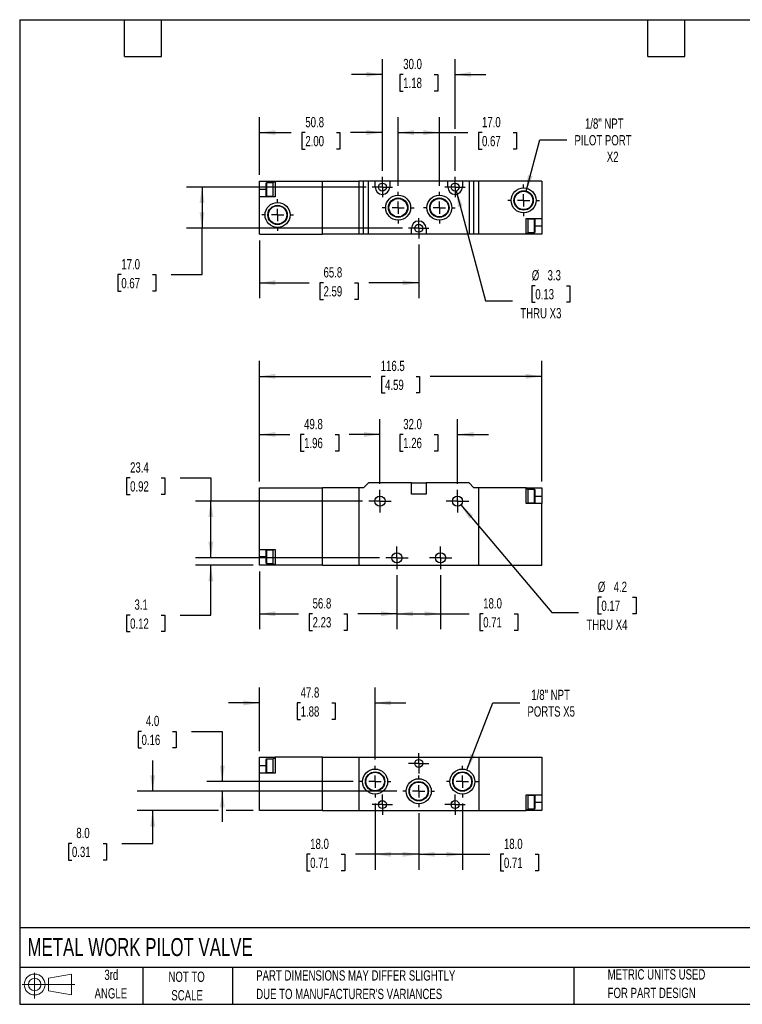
# Model space of a CAD drawing. Header units: millimetres. Extents: x 13 to 546, y 13 to 419.
# Tile 1 of 2: x 13 to 311, y 13 to 419. Entities that reach past the tile are written whole.
import ezdxf

# ---------------------------------------------------------------- set-up
doc = ezdxf.new("R2010")
doc.units = ezdxf.units.MM
doc.header["$LTSCALE"] = 2
doc.linetypes.add('CENTERX2', pattern=[20.32, 12.7, -2.54, 2.54, -2.54])
doc.layers.add('CENTER', color=40, linetype='CENTERX2')
doc.layers.add('SLD-DEFPOINTS', color=7, linetype='Continuous')
doc.layers.add('DIMENSIONS', color=140, linetype='Continuous', lineweight=25)
doc.layers.add('TEXT', color=140, linetype='Continuous', lineweight=25)
doc.styles.add('SLDTEXTSTYLE0', font='TXT', dxfattribs={"width": 0.7})
doc.dimstyles.new('SLDDIMSTYLE0', dxfattribs={"dimtxt": 4.316016, "dimasz": 6.604, "dimexe": 0, "dimexo": 0.0625, "dimgap": 1.079004, "dimtad": 0, "dimtih": 1, "dimtoh": 1, "dimrnd": 1e-09, "dimzin": 12, "dimdsep": 46, "dimtxsty": 'SLDTEXTSTYLE0', "dimsah": 1, "dimcen": 0.09, "dimadec": 0, "dimazin": 3, "dimtfac": 1, "dimtofl": 0, "dimtmove": 0, "dimatfit": 3, "dimfxl": 0, "dimfrac": 2, "dimtolj": 1, "dimtzin": 12, "dimarcsym": 0})
doc.dimstyles.new('SLDDIMSTYLE1', dxfattribs={"dimtxt": 4.316016, "dimasz": 6.604, "dimexe": 0, "dimexo": 0.0625, "dimgap": 1.079004, "dimtad": 0, "dimtih": 1, "dimtoh": 1, "dimrnd": 1e-09, "dimzin": 4, "dimdsep": 46, "dimtxsty": 'SLDTEXTSTYLE0', "dimsah": 1, "dimcen": 0.09, "dimadec": 0, "dimazin": 1, "dimtfac": 1, "dimtofl": 0, "dimtmove": 0, "dimatfit": 3, "dimfxl": 0, "dimfrac": 2, "dimtolj": 1, "dimtzin": 12, "dimarcsym": 0})
doc.dimstyles.new('SLDDIMSTYLE2', dxfattribs={"dimtxt": 4.316016, "dimasz": 6.604, "dimexe": 0, "dimexo": 0.0625, "dimgap": 1.079004, "dimtad": 0, "dimtih": 1, "dimtoh": 1, "dimrnd": 1e-09, "dimzin": 12, "dimdsep": 46, "dimtxsty": 'SLDTEXTSTYLE0', "dimsah": 1, "dimcen": 0.09, "dimadec": 0, "dimazin": 3, "dimtfac": 1, "dimtmove": 0, "dimatfit": 0, "dimfxl": 0, "dimfrac": 2, "dimtolj": 1, "dimtzin": 12, "dimarcsym": 0})
doc.dimstyles.new('SLDDIMSTYLE3', dxfattribs={"dimtxt": 4.316016, "dimasz": 6.604, "dimexe": 0, "dimexo": 0.0625, "dimgap": 1.079004, "dimtad": 0, "dimtih": 1, "dimtoh": 1, "dimrnd": 1e-09, "dimzin": 4, "dimdsep": 46, "dimtxsty": 'SLDTEXTSTYLE0', "dimsah": 1, "dimcen": 0.09, "dimadec": 0, "dimazin": 1, "dimtfac": 1, "dimtmove": 0, "dimatfit": 0, "dimfxl": 0, "dimfrac": 2, "dimtolj": 1, "dimtzin": 12, "dimarcsym": 0})
doc.dimstyles.new('SLDDIMSTYLE4', dxfattribs={"dimtxt": 4.316016, "dimasz": 6.604, "dimexe": 0, "dimexo": 0.0625, "dimgap": 1.079004, "dimtad": 0, "dimtih": 1, "dimtoh": 1, "dimrnd": 1e-09, "dimzin": 12, "dimdsep": 46, "dimtxsty": 'SLDTEXTSTYLE0', "dimsah": 1, "dimcen": 0, "dimadec": 0, "dimazin": 3, "dimtfac": 1, "dimtofl": 0, "dimtmove": 0, "dimatfit": 3, "dimfxl": 0, "dimfrac": 2, "dimtolj": 1, "dimtzin": 12, "dimarcsym": 0})
doc.dimstyles.new('SLDDIMSTYLE5', dxfattribs={"dimtxt": 4.316016, "dimasz": 6.604, "dimexe": 0, "dimexo": 0.0625, "dimgap": 1.079004, "dimtad": 0, "dimtih": 1, "dimtoh": 1, "dimrnd": 1e-09, "dimzin": 12, "dimdsep": 46, "dimtxsty": 'SLDTEXTSTYLE0', "dimsah": 1, "dimcen": 0, "dimadec": 0, "dimazin": 3, "dimtfac": 1, "dimtofl": 0, "dimtmove": 0, "dimatfit": 3, "dimfxl": 0, "dimfrac": 2, "dimtolj": 1, "dimtzin": 12, "dimarcsym": 0})

# ---------------------------------------------------------------- blocks, each defined once
blk = doc.blocks.new('Block11')
at = {"color": 7, "linetype": 'Continuous', "lineweight": 18}
for p, q in [((5.18, 10.62), (5.18, 0)), ((10.96, 8.33), (20.35, 10.06)), ((10.96, 3.19), (10.96, 8.33)), ((20.35, 10.06), (20.35, 1.46)), ((0, 5.76), (21.75, 5.76)), ((10.96, 3.19), (20.35, 1.46))]:
    blk.add_line(p, q, dxfattribs=at)
for radius in [4.3, 2.57]:
    blk.add_circle((5.18, 5.76), radius, dxfattribs=at)
blk = doc.blocks.new('Block12')
at = {"layer": 'SLD-DEFPOINTS'}
blk.add_blockref('Block11', (0, 0), dxfattribs=at)
blk = doc.blocks.new('_D')
at = {"layer": 'DIMENSIONS'}
for p, q in [((111.55, 191.35), (111.55, 167.54)), ((168.3, 189.81), (168.3, 167.54)), ((111.55, 173.89), (127.66, 173.89)), ((133.51, 173.89), (132.06, 173.89)), ((132.06, 173.89), (132.06, 167.03)), ((146.34, 173.89), (147.79, 173.89)), ((147.79, 173.89), (147.79, 167.03)), ((168.3, 173.89), (152.19, 173.89)), ((132.06, 167.03), (133.51, 167.03)), ((147.79, 167.03), (146.34, 167.03))]:
    blk.add_line(p, q, dxfattribs=at)
for points in [[(111.55, 173.89), (118.15, 172.87), (118.15, 174.91)], [(168.3, 173.89), (161.7, 174.91), (161.7, 172.87)]]:
    blk.add_solid(points, dxfattribs=at)
at = {"layer": 'DIMENSIONS', "char_height": 4.233, "attachment_point": 1, "style": 'SLDTEXTSTYLE0'}
for s, insert in [('56.8', (133.51, 180.31)), ('2.23', (133.51, 172.49))]:
    blk.add_mtext(s, dxfattribs=dict(at, insert=insert))
blk = doc.blocks.new('_D_1')
at = {"layer": 'DIMENSIONS'}
for p, q in [((168.3, 189.81), (168.3, 167.54)), ((186.3, 189.81), (186.3, 167.54)), ((168.3, 173.89), (186.3, 173.89)), ((186.3, 173.89), (198.03, 173.89)), ((203.88, 173.89), (202.43, 173.89)), ((202.43, 173.89), (202.43, 167.03)), ((216.71, 173.89), (218.16, 173.89)), ((218.16, 173.89), (218.16, 167.03)), ((202.43, 167.03), (203.88, 167.03)), ((218.16, 167.03), (216.71, 167.03))]:
    blk.add_line(p, q, dxfattribs=at)
for points in [[(168.3, 173.89), (174.9, 172.87), (174.9, 174.91)], [(186.3, 173.89), (179.7, 174.91), (179.7, 172.87)]]:
    blk.add_solid(points, dxfattribs=at)
at = {"layer": 'DIMENSIONS', "char_height": 4.233, "attachment_point": 1, "style": 'SLDTEXTSTYLE0'}
for s, insert in [('18.0', (203.88, 180.31)), ('0.71', (203.88, 172.49))]:
    blk.add_mtext(s, dxfattribs=dict(at, insert=insert))
blk = doc.blocks.new('_D_2')
at = {"layer": 'DIMENSIONS'}
for p, q in [((91.55, 196.99), (91.55, 209.69)), ((161.12, 196.99), (85.2, 196.99)), ((109.01, 193.89), (85.2, 193.89)), ((91.55, 173.36), (91.55, 193.89)), ((58.24, 173.36), (56.8, 173.36)), ((56.8, 173.36), (56.8, 166.51)), ((71.07, 173.36), (72.52, 173.36)), ((72.52, 173.36), (72.52, 166.51)), ((78.85, 173.36), (91.55, 173.36)), ((56.8, 166.51), (58.24, 166.51)), ((72.52, 166.51), (71.07, 166.51))]:
    blk.add_line(p, q, dxfattribs=at)
for points in [[(91.55, 196.99), (92.57, 203.59), (90.53, 203.59)], [(91.55, 193.89), (90.53, 187.29), (92.57, 187.29)]]:
    blk.add_solid(points, dxfattribs=at)
at = {"layer": 'DIMENSIONS', "char_height": 4.233, "attachment_point": 1, "style": 'SLDTEXTSTYLE0'}
for s, insert in [('3.1', (60.04, 179.79)), ('0.12', (58.24, 171.96))]:
    blk.add_mtext(s, dxfattribs=dict(at, insert=insert))
blk = doc.blocks.new('_D_3')
at = {"layer": 'DIMENSIONS'}
for p, q in [((58.24, 229.99), (56.8, 229.99)), ((56.8, 229.99), (56.8, 223.13)), ((71.07, 229.99), (72.52, 229.99)), ((72.52, 229.99), (72.52, 223.13)), ((78.85, 229.99), (91.55, 229.99)), ((91.55, 229.99), (91.55, 220.39)), ((56.8, 223.13), (58.24, 223.13)), ((72.52, 223.13), (71.07, 223.13)), ((154.12, 220.39), (85.2, 220.39)), ((91.55, 196.99), (91.55, 220.39)), ((161.12, 196.99), (85.2, 196.99))]:
    blk.add_line(p, q, dxfattribs=at)
for points in [[(91.55, 220.39), (90.53, 213.79), (92.57, 213.79)], [(91.55, 196.99), (92.57, 203.59), (90.53, 203.59)]]:
    blk.add_solid(points, dxfattribs=at)
at = {"layer": 'DIMENSIONS', "char_height": 4.233, "attachment_point": 1, "style": 'SLDTEXTSTYLE0'}
for s, insert in [('23.4', (58.24, 236.42)), ('0.92', (58.24, 228.59))]:
    blk.add_mtext(s, dxfattribs=dict(at, insert=insert))
blk = doc.blocks.new('_D_4')
at = {"layer": 'DIMENSIONS'}
for p, q in [((111.55, 228.43), (111.55, 254.24)), ((161.3, 227.57), (161.3, 254.24)), ((111.55, 247.89), (124.16, 247.89)), ((130.01, 247.89), (128.56, 247.89)), ((128.56, 247.89), (128.56, 241.03)), ((142.84, 247.89), (144.29, 247.89)), ((144.29, 247.89), (144.29, 241.03)), ((161.3, 247.89), (148.69, 247.89)), ((128.56, 241.03), (130.01, 241.03)), ((144.29, 241.03), (142.84, 241.03))]:
    blk.add_line(p, q, dxfattribs=at)
for points in [[(111.55, 247.89), (118.15, 246.87), (118.15, 248.91)], [(161.3, 247.89), (154.7, 248.91), (154.7, 246.87)]]:
    blk.add_solid(points, dxfattribs=at)
at = {"layer": 'DIMENSIONS', "char_height": 4.233, "attachment_point": 1, "style": 'SLDTEXTSTYLE0'}
for s, insert in [('49.8', (130.01, 254.31)), ('1.96', (130.01, 246.49))]:
    blk.add_mtext(s, dxfattribs=dict(at, insert=insert))
blk = doc.blocks.new('_D_5')
at = {"layer": 'DIMENSIONS'}
for p, q in [((161.3, 227.57), (161.3, 254.24)), ((193.3, 227.57), (193.3, 254.24)), ((161.3, 247.89), (148.6, 247.89)), ((170.89, 247.89), (169.44, 247.89)), ((169.44, 247.89), (169.44, 241.03)), ((183.71, 247.89), (185.16, 247.89)), ((185.16, 247.89), (185.16, 241.03)), ((193.3, 247.89), (206, 247.89)), ((169.44, 241.03), (170.89, 241.03)), ((185.16, 241.03), (183.71, 241.03))]:
    blk.add_line(p, q, dxfattribs=at)
for points in [[(161.3, 247.89), (154.7, 248.91), (154.7, 246.87)], [(193.3, 247.89), (199.9, 246.87), (199.9, 248.91)]]:
    blk.add_solid(points, dxfattribs=at)
at = {"layer": 'DIMENSIONS', "char_height": 4.233, "attachment_point": 1, "style": 'SLDTEXTSTYLE0'}
for s, insert in [('32.0', (170.89, 254.31)), ('1.26', (170.89, 246.49))]:
    blk.add_mtext(s, dxfattribs=dict(at, insert=insert))
blk = doc.blocks.new('_D_6')
at = {"layer": 'DIMENSIONS'}
for p, q in [((111.55, 228.43), (111.55, 278.24)), ((228.05, 228.43), (228.05, 278.24)), ((111.55, 271.89), (157.54, 271.89)), ((163.39, 271.89), (161.94, 271.89)), ((161.94, 271.89), (161.94, 265.03)), ((176.21, 271.89), (177.66, 271.89)), ((177.66, 271.89), (177.66, 265.03)), ((228.05, 271.89), (182.06, 271.89)), ((161.94, 265.03), (163.39, 265.03)), ((177.66, 265.03), (176.21, 265.03))]:
    blk.add_line(p, q, dxfattribs=at)
for points in [[(111.55, 271.89), (118.15, 270.87), (118.15, 272.91)], [(228.05, 271.89), (221.45, 272.91), (221.45, 270.87)]]:
    blk.add_solid(points, dxfattribs=at)
at = {"layer": 'DIMENSIONS', "char_height": 4.233, "attachment_point": 1, "style": 'SLDTEXTSTYLE0'}
for s, insert in [('116.5', (161.59, 278.31)), ('4.59', (163.39, 270.49))]:
    blk.add_mtext(s, dxfattribs=dict(at, insert=insert))
blk = doc.blocks.new('_D_7')
at = {"layer": 'DIMENSIONS'}
for p, q in [((194.66, 218.79), (232.14, 174.43)), ((252.63, 180.7), (251.18, 180.7)), ((251.18, 180.7), (251.18, 173.84)), ((265.45, 180.7), (266.9, 180.7)), ((266.9, 180.7), (266.9, 173.84)), ((232.14, 174.43), (243.25, 174.43)), ((251.18, 173.84), (252.63, 173.84)), ((266.9, 173.84), (265.45, 173.84))]:
    blk.add_line(p, q, dxfattribs=at)
blk.add_solid([(194.66, 218.79), (198.14, 213.09), (199.69, 214.4)], dxfattribs=at)
at = {"layer": 'DIMENSIONS', "char_height": 4.233, "attachment_point": 1, "style": 'SLDTEXTSTYLE0'}
for s, insert in [('%%c', (251.16, 187.12)), ('4.2', (257.68, 187.12)), ('0.17', (252.63, 179.3)), ('THRU X4', (246.43, 171.47))]:
    blk.add_mtext(s, dxfattribs=dict(at, insert=insert))
blk = doc.blocks.new('SW_CENTERMARKSYMBOL_0')
at = {"layer": 'CENTER', "color": 0}
for p, q in [((0, 2.54), (0, 4.64)), ((-2.54, 0), (-4.64, 0)), ((0, 0), (-2.54, 0)), ((0, 0), (0, 2.54)), ((0, 0), (2.54, 0)), ((0, 0), (0, -2.54)), ((2.54, 0), (4.64, 0)), ((0, -2.54), (0, -4.64))]:
    blk.add_line(p, q, dxfattribs=at)
blk = doc.blocks.new('SW_CENTERMARKSYMBOL_1')
at = {"layer": 'CENTER', "color": 0}
for p, q in [((0, 2.54), (0, 4.64)), ((-2.54, 0), (-4.64, 0)), ((0, 0), (-2.54, 0)), ((0, 0), (0, 2.54)), ((0, 0), (2.54, 0)), ((0, 0), (0, -2.54)), ((2.54, 0), (4.64, 0)), ((0, -2.54), (0, -4.64))]:
    blk.add_line(p, q, dxfattribs=at)
blk = doc.blocks.new('SW_CENTERMARKSYMBOL_2')
at = {"layer": 'CENTER', "color": 0}
for p, q in [((0, 2.54), (0, 4.64)), ((-2.54, 0), (-4.64, 0)), ((0, 0), (-2.54, 0)), ((0, 0), (0, 2.54)), ((0, 0), (2.54, 0)), ((0, 0), (0, -2.54)), ((2.54, 0), (4.64, 0)), ((0, -2.54), (0, -4.64))]:
    blk.add_line(p, q, dxfattribs=at)
blk = doc.blocks.new('SW_CENTERMARKSYMBOL_3')
at = {"layer": 'CENTER', "color": 0}
for p, q in [((0, 2.54), (0, 4.64)), ((-2.54, 0), (-4.64, 0)), ((0, 0), (-2.54, 0)), ((0, 0), (0, 2.54)), ((0, 0), (2.54, 0)), ((0, 0), (0, -2.54)), ((2.54, 0), (4.64, 0)), ((0, -2.54), (0, -4.64))]:
    blk.add_line(p, q, dxfattribs=at)
blk = doc.blocks.new('_D_10')
at = {"layer": 'DIMENSIONS'}
for p, q in [((159.3, 95.57), (159.3, 68.27)), ((177.3, 91.57), (177.3, 68.27)), ((132.52, 74.62), (131.07, 74.62)), ((131.07, 74.62), (131.07, 67.76)), ((145.34, 74.62), (146.79, 74.62)), ((146.79, 74.62), (146.79, 67.76)), ((159.3, 74.62), (151.19, 74.62)), ((177.3, 74.62), (159.3, 74.62)), ((131.07, 67.76), (132.52, 67.76)), ((146.79, 67.76), (145.34, 67.76))]:
    blk.add_line(p, q, dxfattribs=at)
for points in [[(159.3, 74.62), (165.9, 73.6), (165.9, 75.63)], [(177.3, 74.62), (170.7, 75.63), (170.7, 73.6)]]:
    blk.add_solid(points, dxfattribs=at)
at = {"layer": 'DIMENSIONS', "char_height": 4.233, "attachment_point": 1, "style": 'SLDTEXTSTYLE0'}
for s, insert in [('18.0', (132.52, 81.04)), ('0.71', (132.52, 73.21))]:
    blk.add_mtext(s, dxfattribs=dict(at, insert=insert))
blk = doc.blocks.new('_D_11')
at = {"layer": 'DIMENSIONS'}
for p, q in [((195.3, 95.57), (195.3, 68.27)), ((177.3, 91.57), (177.3, 68.27)), ((177.3, 74.62), (195.3, 74.62)), ((195.3, 74.62), (206.57, 74.62)), ((212.42, 74.62), (210.97, 74.62)), ((210.97, 74.62), (210.97, 67.76)), ((225.25, 74.62), (226.7, 74.62)), ((226.7, 74.62), (226.7, 67.76)), ((210.97, 67.76), (212.42, 67.76)), ((226.7, 67.76), (225.25, 67.76))]:
    blk.add_line(p, q, dxfattribs=at)
for points in [[(177.3, 74.62), (183.9, 73.6), (183.9, 75.63)], [(195.3, 74.62), (188.7, 75.63), (188.7, 73.6)]]:
    blk.add_solid(points, dxfattribs=at)
at = {"layer": 'DIMENSIONS', "char_height": 4.233, "attachment_point": 1, "style": 'SLDTEXTSTYLE0'}
for s, insert in [('18.0', (212.42, 81.04)), ('0.71', (212.42, 73.21))]:
    blk.add_mtext(s, dxfattribs=dict(at, insert=insert))
blk = doc.blocks.new('_D_12')
at = {"layer": 'DIMENSIONS'}
for p, q in [((67.55, 100.65), (67.55, 113.35)), ((168.22, 100.65), (61.2, 100.65)), ((94.74, 92.65), (61.2, 92.65)), ((67.55, 79.12), (67.55, 92.65)), ((109.01, 92.65), (97.79, 92.65)), ((34.24, 79.12), (32.8, 79.12)), ((32.8, 79.12), (32.8, 72.26)), ((47.07, 79.12), (48.52, 79.12)), ((48.52, 79.12), (48.52, 72.26)), ((54.85, 79.12), (67.55, 79.12)), ((32.8, 72.26), (34.24, 72.26)), ((48.52, 72.26), (47.07, 72.26))]:
    blk.add_line(p, q, dxfattribs=at)
for points in [[(67.55, 100.65), (68.57, 107.26), (66.53, 107.26)], [(67.55, 92.65), (66.53, 86.05), (68.57, 86.05)]]:
    blk.add_solid(points, dxfattribs=at)
at = {"layer": 'DIMENSIONS', "char_height": 4.233, "attachment_point": 1, "style": 'SLDTEXTSTYLE0'}
for s, insert in [('8.0', (36.04, 85.54)), ('0.31', (34.24, 77.71))]:
    blk.add_mtext(s, dxfattribs=dict(at, insert=insert))
blk = doc.blocks.new('_D_13')
at = {"layer": 'DIMENSIONS'}
for p, q in [((62.96, 125.36), (61.51, 125.36)), ((61.51, 125.36), (61.51, 118.5)), ((75.78, 125.36), (77.23, 125.36)), ((77.23, 125.36), (77.23, 118.5)), ((83.56, 125.36), (96.26, 125.36)), ((96.26, 125.36), (96.26, 104.65)), ((61.51, 118.5), (62.96, 118.5)), ((77.23, 118.5), (75.78, 118.5)), ((150.22, 104.65), (89.91, 104.65)), ((168.22, 100.65), (89.91, 100.65)), ((96.26, 100.65), (96.26, 87.95))]:
    blk.add_line(p, q, dxfattribs=at)
for points in [[(96.26, 104.65), (97.28, 111.26), (95.25, 111.26)], [(96.26, 100.65), (95.25, 94.05), (97.28, 94.05)]]:
    blk.add_solid(points, dxfattribs=at)
at = {"layer": 'DIMENSIONS', "char_height": 4.233, "attachment_point": 1, "style": 'SLDTEXTSTYLE0'}
for s, insert in [('4.0', (64.75, 131.78)), ('0.16', (62.96, 123.96))]:
    blk.add_mtext(s, dxfattribs=dict(at, insert=insert))
blk = doc.blocks.new('_D_14')
at = {"layer": 'DIMENSIONS'}
for p, q in [((111.55, 117.19), (111.55, 143.44)), ((159.3, 113.73), (159.3, 143.44)), ((111.55, 137.09), (98.85, 137.09)), ((128.57, 137.09), (127.12, 137.09)), ((127.12, 137.09), (127.12, 130.23)), ((141.4, 137.09), (142.85, 137.09)), ((142.85, 137.09), (142.85, 130.23)), ((159.3, 137.09), (172, 137.09)), ((127.12, 130.23), (128.57, 130.23)), ((142.85, 130.23), (141.4, 130.23))]:
    blk.add_line(p, q, dxfattribs=at)
for points in [[(111.55, 137.09), (104.95, 138.1), (104.95, 136.07)], [(159.3, 137.09), (165.9, 136.07), (165.9, 138.1)]]:
    blk.add_solid(points, dxfattribs=at)
at = {"layer": 'DIMENSIONS', "char_height": 4.233, "attachment_point": 1, "style": 'SLDTEXTSTYLE0'}
for s, insert in [('47.8', (128.57, 143.51)), ('1.88', (128.57, 135.68))]:
    blk.add_mtext(s, dxfattribs=dict(at, insert=insert))
blk = doc.blocks.new('_D_15')
at = {"layer": 'DIMENSIONS'}
for p, q in [((197.16, 109.46), (207.83, 137.09)), ((207.83, 137.09), (218.95, 137.09))]:
    blk.add_line(p, q, dxfattribs=at)
blk.add_solid([(197.16, 109.46), (200.48, 115.25), (198.59, 115.98)], dxfattribs=at)
at = {"layer": 'DIMENSIONS', "char_height": 4.233, "attachment_point": 1, "style": 'SLDTEXTSTYLE0'}
for s, insert in [('1/8" NPT', (223.69, 142.54)), ('PORTS X5', (222.12, 135.68))]:
    blk.add_mtext(s, dxfattribs=dict(at, insert=insert))
blk = doc.blocks.new('SW_CENTERMARKSYMBOL_6')
at = {"layer": 'CENTER', "color": 0}
for p, q in [((0, 5.08), (0, 6.54)), ((-5.08, 0), (-6.54, 0)), ((0, 0), (-2.54, 0)), ((0, 0), (0, 2.54)), ((0, 0), (0, -2.54)), ((0, 0), (2.54, 0)), ((5.08, 0), (6.54, 0)), ((0, -5.08), (0, -6.54))]:
    blk.add_line(p, q, dxfattribs=at)
blk = doc.blocks.new('SW_CENTERMARKSYMBOL_7')
at = {"layer": 'CENTER', "color": 0}
for p, q in [((0, 5.08), (0, 6.54)), ((-5.08, 0), (-6.54, 0)), ((0, 0), (-2.54, 0)), ((0, 0), (0, 2.54)), ((0, 0), (0, -2.54)), ((0, 0), (2.54, 0)), ((5.08, 0), (6.54, 0)), ((0, -5.08), (0, -6.54))]:
    blk.add_line(p, q, dxfattribs=at)
blk = doc.blocks.new('SW_CENTERMARKSYMBOL_8')
at = {"layer": 'CENTER', "color": 0}
for p, q in [((0, 5.08), (0, 6.54)), ((-5.08, 0), (-6.54, 0)), ((0, 0), (-2.54, 0)), ((0, 0), (0, 2.54)), ((0, 0), (0, -2.54)), ((0, 0), (2.54, 0)), ((5.08, 0), (6.54, 0)), ((0, -5.08), (0, -6.54))]:
    blk.add_line(p, q, dxfattribs=at)
blk = doc.blocks.new('SW_CENTERMARKSYMBOL_9')
at = {"layer": 'CENTER', "color": 0}
for p, q in [((0, 2.54), (0, 4.19)), ((-2.54, 0), (-4.19, 0)), ((0, 0), (-2.54, 0)), ((0, 0), (0, 2.54)), ((0, 0), (0, -2.54)), ((0, 0), (2.54, 0)), ((2.54, 0), (4.19, 0)), ((0, -2.54), (0, -4.19))]:
    blk.add_line(p, q, dxfattribs=at)
blk = doc.blocks.new('SW_CENTERMARKSYMBOL_10')
at = {"layer": 'CENTER', "color": 0}
for p, q in [((0, 2.54), (0, 4.19)), ((-2.54, 0), (-4.19, 0)), ((0, 0), (-2.54, 0)), ((0, 0), (0, 2.54)), ((0, 0), (0, -2.54)), ((0, 0), (2.54, 0)), ((2.54, 0), (4.19, 0)), ((0, -2.54), (0, -4.19))]:
    blk.add_line(p, q, dxfattribs=at)
blk = doc.blocks.new('SW_CENTERMARKSYMBOL_11')
at = {"layer": 'CENTER', "color": 0}
for p, q in [((0, 2.54), (0, 4.19)), ((-2.54, 0), (-4.19, 0)), ((0, 0), (-2.54, 0)), ((0, 0), (0, 2.54)), ((0, 0), (0, -2.54)), ((0, 0), (2.54, 0)), ((2.54, 0), (4.19, 0)), ((0, -2.54), (0, -4.19))]:
    blk.add_line(p, q, dxfattribs=at)
blk = doc.blocks.new('_D_16')
at = {"layer": 'DIMENSIONS'}
for p, q in [((111.55, 327.97), (111.55, 304.16)), ((177.3, 326.28), (177.3, 304.16)), ((111.55, 310.51), (132.16, 310.51)), ((138.01, 310.51), (136.56, 310.51)), ((136.56, 310.51), (136.56, 303.65)), ((150.84, 310.51), (152.29, 310.51)), ((152.29, 310.51), (152.29, 303.65)), ((177.3, 310.51), (156.69, 310.51)), ((136.56, 303.65), (138.01, 303.65)), ((152.29, 303.65), (150.84, 303.65))]:
    blk.add_line(p, q, dxfattribs=at)
for points in [[(111.55, 310.51), (118.15, 309.49), (118.15, 311.53)], [(177.3, 310.51), (170.7, 311.53), (170.7, 309.49)]]:
    blk.add_solid(points, dxfattribs=at)
at = {"layer": 'DIMENSIONS', "char_height": 4.233, "attachment_point": 1, "style": 'SLDTEXTSTYLE0'}
for s, insert in [('65.8', (138.01, 316.93)), ('2.59', (138.01, 309.11))]:
    blk.add_mtext(s, dxfattribs=dict(at, insert=insert))
blk = doc.blocks.new('_D_17')
at = {"layer": 'DIMENSIONS'}
for p, q in [((168.8, 350.59), (168.8, 378.86)), ((185.8, 350.59), (185.8, 378.86)), ((168.8, 372.51), (185.8, 372.51)), ((185.8, 372.51), (197.53, 372.51)), ((203.38, 372.51), (201.93, 372.51)), ((201.93, 372.51), (201.93, 365.65)), ((216.21, 372.51), (217.66, 372.51)), ((217.66, 372.51), (217.66, 365.65)), ((201.93, 365.65), (203.38, 365.65)), ((217.66, 365.65), (216.21, 365.65))]:
    blk.add_line(p, q, dxfattribs=at)
for points in [[(168.8, 372.51), (175.4, 371.49), (175.4, 373.53)], [(185.8, 372.51), (179.2, 373.53), (179.2, 371.49)]]:
    blk.add_solid(points, dxfattribs=at)
at = {"layer": 'DIMENSIONS', "char_height": 4.233, "attachment_point": 1, "style": 'SLDTEXTSTYLE0'}
for s, insert in [('17.0', (203.38, 378.93)), ('0.67', (203.38, 371.11))]:
    blk.add_mtext(s, dxfattribs=dict(at, insert=insert))
blk = doc.blocks.new('_D_18')
at = {"layer": 'DIMENSIONS'}
for p, q in [((162.3, 356.74), (162.3, 402.86)), ((192.3, 374.03), (192.3, 402.86)), ((162.3, 396.51), (149.6, 396.51)), ((170.89, 396.51), (169.44, 396.51)), ((169.44, 396.51), (169.44, 389.65)), ((183.71, 396.51), (185.16, 396.51)), ((185.16, 396.51), (185.16, 389.65)), ((192.3, 396.51), (205, 396.51)), ((169.44, 389.65), (170.89, 389.65)), ((185.16, 389.65), (183.71, 389.65)), ((192.3, 356.74), (192.3, 370.99))]:
    blk.add_line(p, q, dxfattribs=at)
for points in [[(162.3, 396.51), (155.7, 397.53), (155.7, 395.49)], [(192.3, 396.51), (198.9, 395.49), (198.9, 397.53)]]:
    blk.add_solid(points, dxfattribs=at)
at = {"layer": 'DIMENSIONS', "char_height": 4.233, "attachment_point": 1, "style": 'SLDTEXTSTYLE0'}
for s, insert in [('30.0', (170.89, 402.93)), ('1.18', (170.89, 395.11))]:
    blk.add_mtext(s, dxfattribs=dict(at, insert=insert))
blk = doc.blocks.new('_D_19')
at = {"layer": 'DIMENSIONS'}
for p, q in [((111.55, 355.05), (111.55, 378.86)), ((162.3, 356.74), (162.3, 378.86)), ((111.55, 372.51), (124.66, 372.51)), ((130.51, 372.51), (129.06, 372.51)), ((129.06, 372.51), (129.06, 365.65)), ((143.34, 372.51), (144.79, 372.51)), ((144.79, 372.51), (144.79, 365.65)), ((162.3, 372.51), (149.19, 372.51)), ((129.06, 365.65), (130.51, 365.65)), ((144.79, 365.65), (143.34, 365.65))]:
    blk.add_line(p, q, dxfattribs=at)
for points in [[(111.55, 372.51), (118.15, 371.49), (118.15, 373.53)], [(162.3, 372.51), (155.7, 373.53), (155.7, 371.49)]]:
    blk.add_solid(points, dxfattribs=at)
at = {"layer": 'DIMENSIONS', "char_height": 4.233, "attachment_point": 1, "style": 'SLDTEXTSTYLE0'}
for s, insert in [('50.8', (130.51, 378.93)), ('2.00', (130.51, 371.11))]:
    blk.add_mtext(s, dxfattribs=dict(at, insert=insert))
blk = doc.blocks.new('_D_20')
at = {"layer": 'DIMENSIONS'}
for p, q in [((192.73, 348.42), (204.89, 303.03)), ((225.37, 309.3), (223.92, 309.3)), ((223.92, 309.3), (223.92, 302.44)), ((238.2, 309.3), (239.65, 309.3)), ((239.65, 309.3), (239.65, 302.44)), ((204.89, 303.03), (216, 303.03)), ((223.92, 302.44), (225.37, 302.44)), ((239.65, 302.44), (238.2, 302.44))]:
    blk.add_line(p, q, dxfattribs=at)
blk.add_solid([(192.73, 348.42), (193.45, 341.77), (195.42, 342.3)], dxfattribs=at)
at = {"layer": 'DIMENSIONS', "char_height": 4.233, "attachment_point": 1, "style": 'SLDTEXTSTYLE0'}
for s, insert in [('%%c', (223.91, 315.72)), ('3.3', (230.43, 315.72)), ('0.13', (225.37, 307.9)), ('THRU X3', (219.18, 300.07))]:
    blk.add_mtext(s, dxfattribs=dict(at, insert=insert))
blk = doc.blocks.new('_D_21')
at = {"layer": 'DIMENSIONS'}
for p, q in [((221.59, 348.38), (227.23, 369.45)), ((227.23, 369.45), (238.34, 369.45))]:
    blk.add_line(p, q, dxfattribs=at)
blk.add_solid([(221.59, 348.38), (224.28, 354.49), (222.31, 355.02)], dxfattribs=at)
at = {"layer": 'DIMENSIONS', "char_height": 4.233, "attachment_point": 1, "style": 'SLDTEXTSTYLE0'}
for s, insert in [('1/8" NPT', (245.85, 378.33)), ('PILOT PORT', (241.52, 371.47)), ('X2', (254.84, 364.61))]:
    blk.add_mtext(s, dxfattribs=dict(at, insert=insert))
blk = doc.blocks.new('_D_22')
at = {"layer": 'DIMENSIONS'}
for p, q in [((155.57, 350.01), (81.56, 350.01)), ((87.91, 350.01), (87.91, 333.01)), ((170.57, 333.01), (81.56, 333.01)), ((87.91, 313.87), (87.91, 333.01)), ((54.61, 313.87), (53.16, 313.87)), ((53.16, 313.87), (53.16, 307.01)), ((67.43, 313.87), (68.88, 313.87)), ((68.88, 313.87), (68.88, 307.01)), ((75.21, 313.87), (87.91, 313.87)), ((53.16, 307.01), (54.61, 307.01)), ((68.88, 307.01), (67.43, 307.01))]:
    blk.add_line(p, q, dxfattribs=at)
for points in [[(87.91, 350.01), (86.89, 343.41), (88.93, 343.41)], [(87.91, 333.01), (88.93, 339.61), (86.89, 339.61)]]:
    blk.add_solid(points, dxfattribs=at)
at = {"layer": 'DIMENSIONS', "char_height": 4.233, "attachment_point": 1, "style": 'SLDTEXTSTYLE0'}
for s, insert in [('17.0', (54.61, 320.3)), ('0.67', (54.61, 312.47))]:
    blk.add_mtext(s, dxfattribs=dict(at, insert=insert))
blk = doc.blocks.new('SW_CENTERMARKSYMBOL_12')
at = {"layer": 'CENTER', "color": 0}
for p, q in [((0, 5.08), (0, 6.54)), ((-5.08, 0), (-6.54, 0)), ((0, 0), (-2.54, 0)), ((0, 0), (0, 2.54)), ((0, 0), (0, -2.54)), ((0, 0), (2.54, 0)), ((5.08, 0), (6.54, 0)), ((0, -5.08), (0, -6.54))]:
    blk.add_line(p, q, dxfattribs=at)
blk = doc.blocks.new('SW_CENTERMARKSYMBOL_13')
at = {"layer": 'CENTER', "color": 0}
for p, q in [((0, 5.08), (0, 6.54)), ((-5.08, 0), (-6.54, 0)), ((0, 0), (-2.54, 0)), ((0, 0), (0, 2.54)), ((0, 0), (0, -2.54)), ((0, 0), (2.54, 0)), ((5.08, 0), (6.54, 0)), ((0, -5.08), (0, -6.54))]:
    blk.add_line(p, q, dxfattribs=at)
blk = doc.blocks.new('SW_CENTERMARKSYMBOL_14')
at = {"layer": 'CENTER', "color": 0}
for p, q in [((0, 5.08), (0, 6.54)), ((-5.08, 0), (-6.54, 0)), ((0, 0), (-2.54, 0)), ((0, 0), (0, 2.54)), ((0, 0), (0, -2.54)), ((0, 0), (2.54, 0)), ((5.08, 0), (6.54, 0)), ((0, -5.08), (0, -6.54))]:
    blk.add_line(p, q, dxfattribs=at)
blk = doc.blocks.new('SW_CENTERMARKSYMBOL_15')
at = {"layer": 'CENTER', "color": 0}
for p, q in [((0, 5.08), (0, 6.54)), ((-5.08, 0), (-6.54, 0)), ((0, 0), (-2.54, 0)), ((0, 0), (0, 2.54)), ((0, 0), (0, -2.54)), ((0, 0), (2.54, 0)), ((5.08, 0), (6.54, 0)), ((0, -5.08), (0, -6.54))]:
    blk.add_line(p, q, dxfattribs=at)
blk = doc.blocks.new('SW_CENTERMARKSYMBOL_16')
at = {"layer": 'CENTER', "color": 0}
for p, q in [((0, 2.54), (0, 4.19)), ((-2.54, 0), (-4.19, 0)), ((0, 0), (-2.54, 0)), ((0, 0), (0, 2.54)), ((0, 0), (0, -2.54)), ((0, 0), (2.54, 0)), ((2.54, 0), (4.19, 0)), ((0, -2.54), (0, -4.19))]:
    blk.add_line(p, q, dxfattribs=at)
blk = doc.blocks.new('SW_CENTERMARKSYMBOL_17')
at = {"layer": 'CENTER', "color": 0}
for p, q in [((0, 2.54), (0, 4.19)), ((-2.54, 0), (-4.19, 0)), ((0, 0), (-2.54, 0)), ((0, 0), (0, 2.54)), ((0, 0), (0, -2.54)), ((0, 0), (2.54, 0)), ((2.54, 0), (4.19, 0)), ((0, -2.54), (0, -4.19))]:
    blk.add_line(p, q, dxfattribs=at)
blk = doc.blocks.new('SW_CENTERMARKSYMBOL_18')
at = {"layer": 'CENTER', "color": 0}
for p, q in [((0, 2.54), (0, 4.19)), ((-2.54, 0), (-4.19, 0)), ((0, 0), (-2.54, 0)), ((0, 0), (0, 2.54)), ((0, 0), (0, -2.54)), ((0, 0), (2.54, 0)), ((2.54, 0), (4.19, 0)), ((0, -2.54), (0, -4.19))]:
    blk.add_line(p, q, dxfattribs=at)

msp = doc.modelspace()

# ---------------------------------------------------------------- linework, layer by layer
for p, q in [((111.55, 352.51), (118.05, 352.51)), ((111.55, 349.01), (111.55, 352.51)), ((117.25, 351.76), (114.55, 351.76)), ((114.55, 351.76), (114.55, 346.26)), ((118.05, 352.01), (117.25, 352.01)), ((117.25, 349.01), (117.25, 352.01)), ((118.05, 352.51), (118.05, 346.01)), ((118.05, 352.51), (137.55, 352.51)), ((137.55, 330.51), (137.55, 352.51)), ((137.55, 352.51), (152.55, 352.51)), ((152.55, 352.51), (152.55, 330.51)), ((154.55, 352.51), (152.55, 352.51)), ((154.55, 330.51), (154.55, 352.51)), ((156.55, 352.51), (154.55, 352.51)), ((156.55, 330.51), (156.55, 352.51)), ((159.3, 352.51), (156.55, 352.51)), ((159.3, 350.01), (159.3, 352.51)), ((165.3, 352.51), (159.3, 352.51)), ((165.3, 352.51), (165.3, 350.01)), ((189.3, 352.51), (165.3, 352.51)), ((189.3, 350.01), (189.3, 352.51)), ((195.3, 352.51), (189.3, 352.51)), ((195.3, 352.51), (195.3, 350.01)), ((198.05, 352.51), (195.3, 352.51)), ((198.05, 352.51), (198.05, 330.51)), ((200.05, 352.51), (198.05, 352.51)), ((200.05, 330.51), (200.05, 352.51)), ((202.05, 352.51), (200.05, 352.51)), ((202.05, 330.51), (202.05, 352.51)), ((228.05, 352.51), (202.05, 352.51)), ((228.05, 352.51), (228.05, 337.01)), ((111.55, 346.01), (111.55, 349.01)), ((114.25, 349.01), (111.55, 349.01)), ((118.05, 346.01), (111.55, 346.01)), ((111.55, 330.51), (111.55, 346.01)), ((114.55, 346.26), (117.25, 346.26)), ((117.25, 346.01), (117.25, 349.01)), ((221.55, 337.01), (228.05, 337.01)), ((221.55, 330.51), (221.55, 337.01)), ((222.35, 337.01), (222.35, 331.01)), ((225.05, 336.76), (222.35, 336.76)), ((225.05, 331.26), (225.05, 336.76)), ((225.35, 334.01), (228.05, 334.01)), ((228.05, 337.01), (228.05, 334.01)), ((228.05, 334.01), (228.05, 330.51)), ((111.55, 330.51), (137.55, 330.51)), ((152.55, 330.51), (137.55, 330.51)), ((154.55, 330.51), (152.55, 330.51)), ((156.55, 330.51), (154.55, 330.51)), ((174.3, 330.51), (156.55, 330.51)), ((174.3, 330.51), (174.3, 333.01)), ((180.3, 330.51), (174.3, 330.51)), ((180.3, 333.01), (180.3, 330.51)), ((198.05, 330.51), (180.3, 330.51)), ((200.05, 330.51), (198.05, 330.51)), ((202.05, 330.51), (200.05, 330.51)), ((221.55, 330.51), (202.05, 330.51)), ((221.55, 331.01), (222.35, 331.01)), ((228.05, 330.51), (221.55, 330.51)), ((222.35, 331.26), (225.05, 331.26)), ((156.55, 227.89), (154.55, 225.89)), ((174.3, 227.89), (156.55, 227.89)), ((174.3, 223.29), (174.3, 227.89)), ((174.3, 227.89), (180.3, 227.89)), ((180.3, 227.89), (180.3, 223.29)), ((198.05, 227.89), (180.3, 227.89)), ((200.05, 225.89), (198.05, 227.89)), ((111.55, 200.39), (111.55, 225.89)), ((111.55, 225.89), (137.55, 225.89)), ((137.55, 193.89), (137.55, 225.89)), ((152.55, 225.89), (137.55, 225.89)), ((152.55, 225.89), (152.55, 193.89)), ((154.55, 225.89), (152.55, 225.89)), ((202.05, 225.89), (200.05, 225.89)), ((202.05, 193.89), (202.05, 225.89)), ((221.55, 225.89), (202.05, 225.89)), ((221.55, 219.39), (221.55, 225.89)), ((221.55, 225.89), (228.05, 225.89)), ((222.35, 225.39), (221.55, 225.39)), ((222.35, 225.39), (222.35, 219.39)), ((225.05, 225.14), (222.35, 225.14)), ((225.05, 219.64), (225.05, 225.14)), ((228.05, 225.89), (228.05, 222.39)), ((180.3, 223.29), (174.3, 223.29)), ((222.35, 219.64), (225.05, 219.64)), ((225.35, 222.39), (228.05, 222.39)), ((228.05, 222.39), (228.05, 219.39)), ((228.05, 219.39), (221.55, 219.39)), ((228.05, 193.89), (228.05, 219.39)), ((111.55, 200.39), (118.05, 200.39)), ((111.55, 197.39), (111.55, 200.39)), ((117.25, 200.14), (114.55, 200.14)), ((114.55, 200.14), (114.55, 194.64)), ((117.25, 194.39), (117.25, 200.39)), ((118.05, 200.39), (118.05, 193.89)), ((111.55, 193.89), (111.55, 197.39)), ((114.25, 197.39), (111.55, 197.39)), ((118.05, 193.89), (111.55, 193.89)), ((114.55, 194.64), (117.25, 194.64)), ((117.25, 194.39), (118.05, 194.39)), ((137.55, 193.89), (118.05, 193.89)), ((137.55, 193.89), (152.55, 193.89)), ((152.55, 193.89), (202.05, 193.89)), ((202.05, 193.89), (228.05, 193.89)), ((111.55, 114.653), (118.05, 114.653)), ((111.55, 111.153), (111.55, 114.653)), ((117.25, 113.903), (114.55, 113.903)), ((114.55, 113.903), (114.55, 108.403)), ((118.05, 114.153), (117.25, 114.153)), ((117.25, 108.153), (117.25, 114.153)), ((118.05, 114.653), (118.05, 108.153)), ((137.55, 114.653), (118.05, 114.653)), ((137.55, 92.653), (137.55, 114.653)), ((137.55, 114.653), (152.55, 114.653)), ((152.55, 114.653), (152.55, 92.653)), ((152.55, 114.653), (202.05, 114.653)), ((202.05, 114.653), (202.05, 92.653)), ((202.05, 114.653), (228.05, 114.653)), ((228.05, 114.653), (228.05, 99.153)), ((111.55, 108.153), (111.55, 111.153)), ((114.25, 111.153), (111.55, 111.153)), ((111.55, 92.653), (111.55, 108.153)), ((118.05, 108.153), (111.55, 108.153)), ((114.55, 108.403), (117.25, 108.403)), ((221.55, 99.153), (228.05, 99.153)), ((221.55, 92.653), (221.55, 99.153)), ((222.35, 99.153), (222.35, 96.153)), ((225.05, 98.903), (222.35, 98.903)), ((225.05, 93.403), (225.05, 98.903)), ((228.05, 99.153), (228.05, 96.153)), ((222.35, 96.153), (222.35, 93.153)), ((225.35, 96.153), (228.05, 96.153)), ((228.05, 96.153), (228.05, 92.653)), ((137.55, 92.653), (111.55, 92.653)), ((137.55, 92.653), (152.55, 92.653)), ((152.55, 92.653), (202.05, 92.653)), ((202.05, 92.653), (221.55, 92.653)), ((221.55, 93.153), (222.35, 93.153)), ((228.05, 92.653), (221.55, 92.653)), ((222.35, 93.403), (225.05, 93.403))]:
    msp.add_line(p, q)
for centre, radius in [((162.3, 350.01), 1.65), ((192.3, 350.01), 1.65), ((220.55, 344.51), 5.15), ((168.8, 341.51), 5.15), ((168.8, 341.51), 4.002), ((185.8, 341.51), 5.15), ((185.8, 341.51), 4.002), ((220.55, 344.51), 4.002), ((220.55, 344.51), 3.792), ((119.05, 338.51), 5.15), ((119.05, 338.51), 4.002), ((119.05, 338.51), 3.792), ((168.8, 341.51), 3.792), ((185.8, 341.51), 3.792), ((177.3, 333.01), 1.65), ((161.3, 220.39), 2.1), ((193.3, 220.39), 2.1), ((168.3, 196.99), 2.1), ((186.3, 196.99), 2.1), ((177.3, 112.153), 1.65), ((159.3, 104.653), 5.15), ((195.3, 104.653), 5.15), ((159.3, 104.653), 4.002), ((159.3, 104.653), 3.798), ((177.3, 100.653), 5.15), ((195.3, 104.653), 4.002), ((195.3, 104.653), 3.798), ((177.3, 100.653), 4.002), ((177.3, 100.653), 3.798), ((162.3, 95.153), 1.65), ((192.3, 95.153), 1.65)]:
    msp.add_circle(centre, radius)
for centre, radius, start, end in [((114.55, 351.46), 0.3, 90, 180), ((162.3, 350.01), 3, 180, 0), ((192.3, 350.01), 3, 180, 0), ((114.55, 346.56), 0.3, 180, 270), ((177.3, 333.01), 3, 0, 180), ((225.05, 336.46), 0.3, 0, 90), ((225.05, 331.56), 0.3, 270, 0), ((225.05, 224.84), 0.3, 0, 90), ((225.05, 219.94), 0.3, 270, 0), ((114.55, 199.84), 0.3, 90, 180), ((114.55, 194.94), 0.3, 180, 270), ((114.55, 113.603), 0.3, 90, 180), ((114.55, 108.703), 0.3, 180, 270), ((225.05, 98.603), 0.3, 0, 90), ((225.05, 93.703), 0.3, 270, 0)]:
    msp.add_arc(centre, radius, start, end)
for points in [[(114.25, 351.46), (114.25, 351.46), (114.25, 350.362), (114.25, 347.658), (114.25, 346.56), (114.25, 346.56)], [(225.35, 331.56), (225.35, 331.56), (225.35, 332.658), (225.35, 335.362), (225.35, 336.46), (225.35, 336.46)], [(225.35, 219.94), (225.35, 219.94), (225.35, 220.199), (225.35, 221.118), (225.35, 221.741), (225.35, 222.39)], [(114.25, 199.84), (114.25, 199.84), (114.25, 199.582), (114.25, 198.663), (114.25, 198.04), (114.25, 197.39)], [(114.25, 113.603), (114.25, 113.603), (114.25, 112.505), (114.25, 109.801), (114.25, 108.703), (114.25, 108.703)], [(225.35, 93.703), (225.35, 93.703), (225.35, 94.801), (225.35, 97.505), (225.35, 98.603), (225.35, 98.603)]]:
    msp.add_open_spline(points, degree=3, knots=[0, 0, 0, 0, 0.5, 0.5, 1, 1, 1, 1])
for points in [[(225.35, 222.39), (225.35, 223.743), (225.35, 224.84), (225.35, 224.84)], [(114.25, 197.39), (114.25, 196.038), (114.25, 194.94), (114.25, 194.94)]]:
    msp.add_open_spline(points, degree=3)
at = {"layer": 'TEXT'}
for p, q in [((12.7, 419.1), (546.1, 419.1)), ((12.7, 419.1), (12.7, 12.7)), ((55.88, 403.86), (55.88, 419.1)), ((71.12, 403.86), (71.12, 419.1)), ((271.78, 403.86), (271.78, 419.1)), ((287.02, 403.86), (287.02, 419.1)), ((55.88, 403.86), (71.12, 403.86)), ((271.78, 403.86), (287.02, 403.86)), ((546.1, 44.252), (12.7, 44.252)), ((546.1, 27.94), (12.7, 27.94)), ((63.5, 27.94), (63.5, 12.7)), ((100.423, 27.94), (100.423, 12.7)), ((241.293, 27.94), (241.293, 12.7)), ((12.7, 12.7), (546.1, 12.7))]:
    msp.add_line(p, q, dxfattribs=at)

# ---------------------------------------------------------------- block references
at = {"layer": 'CENTER'}
for name, p in [('SW_CENTERMARKSYMBOL_17', (162.3, 350.01)), ('SW_CENTERMARKSYMBOL_16', (192.3, 350.01)), ('SW_CENTERMARKSYMBOL_12', (220.55, 344.51)), ('SW_CENTERMARKSYMBOL_15', (168.8, 341.51)), ('SW_CENTERMARKSYMBOL_14', (185.8, 341.51)), ('SW_CENTERMARKSYMBOL_13', (119.05, 338.51)), ('SW_CENTERMARKSYMBOL_18', (177.3, 333.01)), ('SW_CENTERMARKSYMBOL_1', (161.3, 220.39)), ('SW_CENTERMARKSYMBOL_0', (193.3, 220.39)), ('SW_CENTERMARKSYMBOL_3', (168.3, 196.99)), ('SW_CENTERMARKSYMBOL_2', (186.3, 196.99)), ('SW_CENTERMARKSYMBOL_11', (177.3, 112.153)), ('SW_CENTERMARKSYMBOL_8', (159.3, 104.653)), ('SW_CENTERMARKSYMBOL_7', (195.3, 104.653)), ('SW_CENTERMARKSYMBOL_6', (177.3, 100.653)), ('SW_CENTERMARKSYMBOL_10', (162.3, 95.153)), ('SW_CENTERMARKSYMBOL_9', (192.3, 95.153))]:
    msp.add_blockref(name, p, dxfattribs=at)
at = {"layer": 'SLD-DEFPOINTS'}
msp.add_blockref('Block12', (13.676, 15.108), dxfattribs=at)

# ---------------------------------------------------------------- texts
at = {"layer": 'TEXT', "style": 'SLDTEXTSTYLE0'}
for s, insert, char_height, attachment_point in [('METAL WORK PILOT VALVE', (15.931, 40.037), 7.40833, 1), ('3rd', (50.493, 26.987), 4.2333, 2), ('NOT TO', (81.537, 26.197), 4.2333, 2), ('PART DIMENSIONS MAY DIFFER SLIGHTLY', (110.239, 26.735), 4.23333, 1), ('METRIC UNITS USED', (255.209, 27.165), 4.23333, 1), ('ANGLE', (50.298, 19.342), 4.2333, 2), ('SCALE', (81.729, 18.553), 4.2333, 2), ("DUE TO MANUFACTURER'S VARIANCES", (110.239, 19.09), 4.23333, 1), ('FOR PART DESIGN', (255.209, 19.521), 4.23333, 1)]:
    msp.add_mtext(s, dxfattribs=dict(at, insert=insert, char_height=char_height, attachment_point=attachment_point))

# ---------------------------------------------------------------- dimensions: what is measured, and where the dimension line sits
at = {"layer": 'DIMENSIONS'}
for base, p1, p2, dimstyle, picture, middle in [((192.3, 396.51), (162.3, 354.2), (192.3, 354.2), 'SLDDIMSTYLE3', '_D_18', (177.3, 396.51)), ((111.55, 372.51), (162.3, 354.2), (111.55, 352.51), 'SLDDIMSTYLE0', '_D_19', (136.925, 372.51)), ((185.8, 372.51), (168.8, 348.052), (185.8, 348.052), 'SLDDIMSTYLE1', '_D_17', (209.795, 372.51)), ((228.05, 271.891), (111.55, 225.89), (228.05, 225.89), 'SLDDIMSTYLE0', '_D_6', (169.8, 271.891)), ((111.55, 247.891), (161.3, 225.03), (111.55, 225.89), 'SLDDIMSTYLE0', '_D_4', (136.425, 247.891)), ((193.3, 247.891), (161.3, 225.03), (193.3, 225.03), 'SLDDIMSTYLE3', '_D_5', (177.3, 247.891)), ((168.3, 173.89), (111.55, 193.89), (168.3, 192.35), 'SLDDIMSTYLE0', '_D', (139.925, 173.89)), ((186.3, 173.89), (168.3, 192.35), (186.3, 192.35), 'SLDDIMSTYLE1', '_D_1', (210.295, 173.89)), ((159.3, 137.087), (111.55, 114.653), (159.3, 111.195), 'SLDDIMSTYLE2', '_D_14', (134.985, 137.087)), ((177.3, 74.616), (159.3, 98.111), (177.3, 94.111), 'SLDDIMSTYLE1', '_D_10', (138.931, 74.616)), ((195.3, 74.616), (177.3, 94.111), (195.3, 98.111), 'SLDDIMSTYLE1', '_D_11', (218.834, 74.616))]:
    dim = msp.add_linear_dim(base=base, p1=p1, p2=p2, dimstyle=dimstyle, dxfattribs=at)
    dim.commit()
    dim.dimension.update_dxf_attribs({"geometry": picture, "text_midpoint": middle, "dimtype": 160})
for p1, p2, text, picture, middle in [((219.514, 340.644), (221.586, 348.375), '1/8" NPT\\PPILOT PORT\\PX2', '_D_21', (258.566, 369.446)), ((193.444, 99.849), (197.156, 109.457), '1/8" NPT\\PPORTS X5', '_D_15', (236.397, 137.087))]:
    dim = msp.add_diameter_dim_2p(p1=p1, p2=p2, text=text, dimstyle='SLDDIMSTYLE5', override={"dimpost": '<>'}, dxfattribs=at)
    dim.commit()
    dim.dimension.update_dxf_attribs({"geometry": picture, "text_midpoint": middle, "dimtype": 163})
for base, p1, p2, angle, dimstyle, picture, middle in [((87.91, 333.01), (158.11, 350.01), (173.11, 333.01), 90, 'SLDDIMSTYLE1', '_D_22', (87.91, 313.873)), ((177.3, 310.51), (111.55, 330.51), (177.3, 328.82), 0, 'SLDDIMSTYLE0', '_D_16', (144.425, 310.51)), ((91.55, 220.39), (163.66, 196.99), (156.66, 220.39), 90, 'SLDDIMSTYLE0', '_D_3', (91.55, 229.994)), ((91.55, 196.99), (111.55, 193.89), (163.66, 196.99), 90, 'SLDDIMSTYLE2', '_D_2', (91.55, 173.365)), ((96.263, 104.653), (170.758, 100.653), (152.758, 104.653), 90, 'SLDDIMSTYLE3', '_D_13', (96.263, 125.36)), ((67.55, 100.653), (111.55, 92.653), (170.758, 100.653), 90, 'SLDDIMSTYLE3', '_D_12', (67.55, 79.115))]:
    dim = msp.add_linear_dim(base=base, p1=p1, p2=p2, angle=angle, dimstyle=dimstyle, dxfattribs=at)
    dim.commit()
    dim.dimension.update_dxf_attribs({"geometry": picture, "text_midpoint": middle, "dimtype": 160})
for p1, p2, text, picture, middle in [((191.873, 351.604), (192.727, 348.416), '<>\\PTHRU X3', '_D_20', (231.786, 305.261)), ((191.945, 221.994), (194.656, 218.787), '<>\\PTHRU X4', '_D_7', (259.038, 176.664))]:
    dim = msp.add_diameter_dim_2p(p1=p1, p2=p2, text=text, dimstyle='SLDDIMSTYLE4', dxfattribs=at)
    dim.commit()
    dim.dimension.update_dxf_attribs({"geometry": picture, "text_midpoint": middle, "dimtype": 163})

doc.saveas('drawing.dxf')
